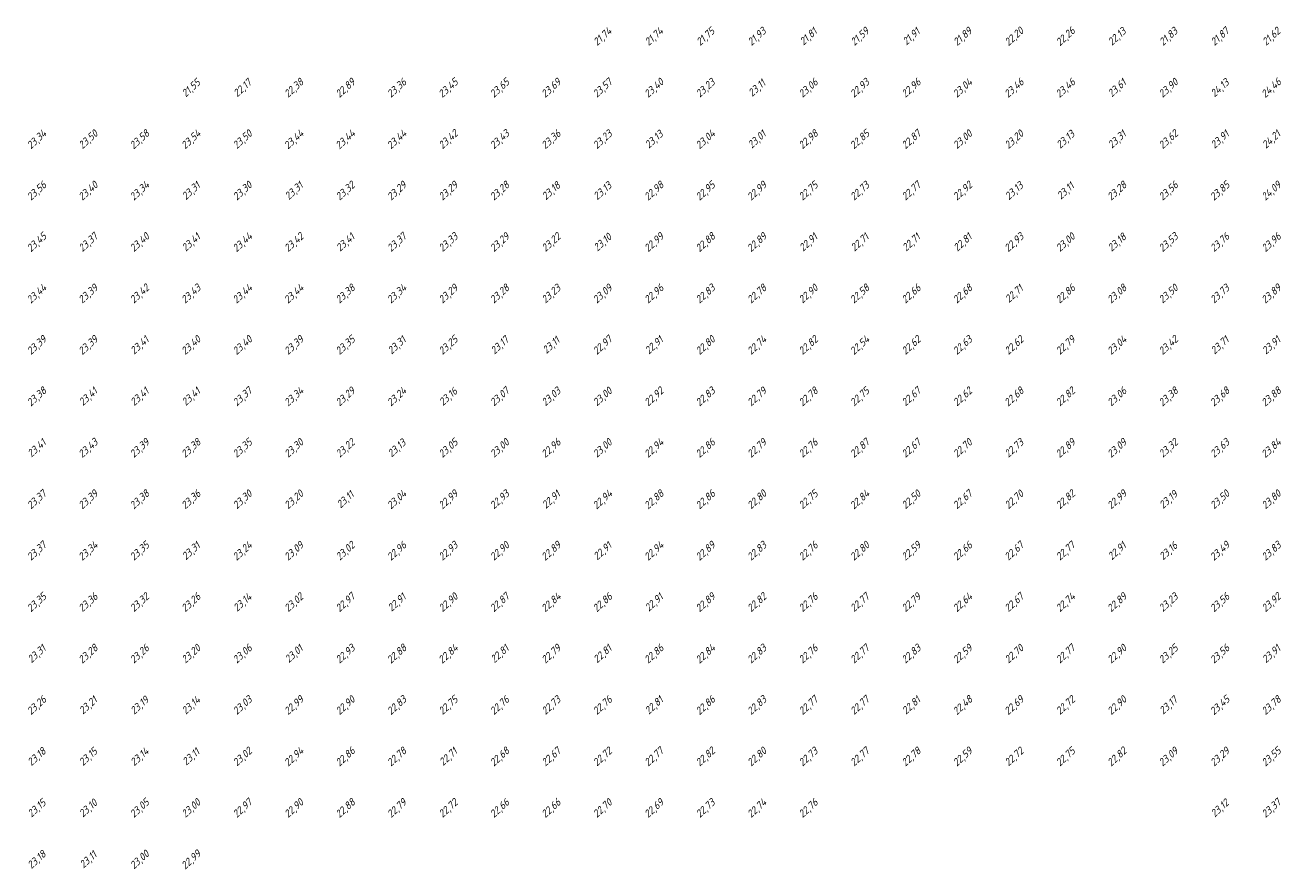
# Model space of a CAD drawing. Extents: x 184522 to 186797, y 346612 to 349107.
# Tile 25 of 27: x 186052 to 186297, y 348902 to 349067. Entities that reach past the tile are written whole.
import ezdxf
from ezdxf.enums import TextEntityAlignment as Align

# ---------------------------------------------------------------- set-up
doc = ezdxf.new("R2010")
doc.units = 0
doc.header["$MEASUREMENT"] = 0
doc.layers.add('ahn_5x5', color=252, linetype='Continuous')
doc.styles.add('ENV-P', font='ISOCP.SHX')

msp = doc.modelspace()

# ---------------------------------------------------------------- texts
at = {"layer": 'ahn_5x5', "style": 'ENV-P', "oblique": 15, "width": 1.035276}
for s, p in [('21,74', (186165, 349063.82)), ('21,74', (186175, 349063.82)), ('21,75', (186185, 349063.82)), ('21,93', (186195, 349063.82)), ('21,81', (186205, 349063.82)), ('21,59', (186215, 349063.82)), ('21,91', (186225, 349063.82)), ('21,89', (186235, 349063.82)), ('22,20', (186245, 349063.82)), ('22,26', (186255, 349063.82)), ('22,13', (186265, 349063.82)), ('21,83', (186275, 349063.82)), ('21,87', (186285, 349063.82)), ('21,62', (186295, 349063.82)), ('21,55', (186085, 349053.82)), ('22,17', (186095, 349053.82)), ('22,38', (186105, 349053.82)), ('22,89', (186115, 349053.82)), ('23,36', (186125, 349053.82)), ('23,45', (186135, 349053.82)), ('23,65', (186145, 349053.82)), ('23,69', (186155, 349053.82)), ('23,57', (186165, 349053.82)), ('23,40', (186175, 349053.82)), ('23,23', (186185, 349053.82)), ('23,11', (186195, 349053.82)), ('23,06', (186205, 349053.82)), ('22,93', (186215, 349053.82)), ('22,96', (186225, 349053.82)), ('23,04', (186235, 349053.82)), ('23,46', (186245, 349053.82)), ('23,46', (186255, 349053.82)), ('23,61', (186265, 349053.82)), ('23,90', (186275, 349053.82)), ('24,13', (186285, 349053.82)), ('24,46', (186295, 349053.82)), ('23,34', (186055, 349043.82)), ('23,50', (186065, 349043.82)), ('23,58', (186075, 349043.82)), ('23,54', (186085, 349043.82)), ('23,50', (186095, 349043.82)), ('23,44', (186105, 349043.82)), ('23,44', (186115, 349043.82)), ('23,44', (186125, 349043.82)), ('23,42', (186135, 349043.82)), ('23,43', (186145, 349043.82)), ('23,36', (186155, 349043.82)), ('23,23', (186165, 349043.82)), ('23,13', (186175, 349043.82)), ('23,04', (186185, 349043.82)), ('23,01', (186195, 349043.82)), ('22,98', (186205, 349043.82)), ('22,85', (186215, 349043.82)), ('22,87', (186225, 349043.82)), ('23,00', (186235, 349043.82)), ('23,20', (186245, 349043.82)), ('23,13', (186255, 349043.82)), ('23,31', (186265, 349043.82)), ('23,62', (186275, 349043.82)), ('23,91', (186285, 349043.82)), ('24,21', (186295, 349043.82)), ('23,56', (186055, 349033.82)), ('23,40', (186065, 349033.82)), ('23,34', (186075, 349033.82)), ('23,31', (186085, 349033.82)), ('23,30', (186095, 349033.82)), ('23,31', (186105, 349033.82)), ('23,32', (186115, 349033.82)), ('23,29', (186125, 349033.82)), ('23,29', (186135, 349033.82)), ('23,28', (186145, 349033.82)), ('23,18', (186155, 349033.82)), ('23,13', (186165, 349033.82)), ('22,98', (186175, 349033.82)), ('22,95', (186185, 349033.82)), ('22,99', (186195, 349033.82)), ('22,75', (186205, 349033.82)), ('22,73', (186215, 349033.82)), ('22,77', (186225, 349033.82)), ('22,92', (186235, 349033.82)), ('23,13', (186245, 349033.82)), ('23,11', (186255, 349033.82)), ('23,28', (186265, 349033.82)), ('23,56', (186275, 349033.82)), ('23,85', (186285, 349033.82)), ('24,09', (186295, 349033.82)), ('23,45', (186055, 349023.82)), ('23,37', (186065, 349023.82)), ('23,40', (186075, 349023.82)), ('23,41', (186085, 349023.82)), ('23,44', (186095, 349023.82)), ('23,42', (186105, 349023.82)), ('23,41', (186115, 349023.82)), ('23,37', (186125, 349023.82)), ('23,33', (186135, 349023.82)), ('23,29', (186145, 349023.82)), ('23,22', (186155, 349023.82)), ('23,10', (186165, 349023.82)), ('22,99', (186175, 349023.82)), ('22,88', (186185, 349023.82)), ('22,89', (186195, 349023.82)), ('22,91', (186205, 349023.82)), ('22,71', (186215, 349023.82)), ('22,71', (186225, 349023.82)), ('22,81', (186235, 349023.82)), ('22,93', (186245, 349023.82)), ('23,00', (186255, 349023.82)), ('23,18', (186265, 349023.82)), ('23,53', (186275, 349023.82)), ('23,76', (186285, 349023.82)), ('23,96', (186295, 349023.82)), ('23,44', (186055, 349013.82)), ('23,39', (186065, 349013.82)), ('23,42', (186075, 349013.82)), ('23,43', (186085, 349013.82)), ('23,44', (186095, 349013.82)), ('23,44', (186105, 349013.82)), ('23,38', (186115, 349013.82)), ('23,34', (186125, 349013.82)), ('23,29', (186135, 349013.82)), ('23,28', (186145, 349013.82)), ('23,23', (186155, 349013.82)), ('23,09', (186165, 349013.82)), ('22,96', (186175, 349013.82)), ('22,83', (186185, 349013.82)), ('22,78', (186195, 349013.82)), ('22,90', (186205, 349013.82)), ('22,58', (186215, 349013.82)), ('22,66', (186225, 349013.82)), ('22,68', (186235, 349013.82)), ('22,71', (186245, 349013.82)), ('22,86', (186255, 349013.82)), ('23,08', (186265, 349013.82)), ('23,50', (186275, 349013.82)), ('23,73', (186285, 349013.82)), ('23,89', (186295, 349013.82)), ('23,35', (186115, 349003.82)), ('23,25', (186135, 349003.82)), ('23,17', (186145, 349003.82)), ('22,97', (186165, 349003.82)), ('23,39', (186055, 349003.82)), ('23,39', (186065, 349003.82)), ('23,41', (186075, 349003.82)), ('23,40', (186085, 349003.82)), ('23,40', (186095, 349003.82)), ('23,39', (186105, 349003.82)), ('23,31', (186125, 349003.82)), ('23,11', (186155, 349003.82)), ('22,91', (186175, 349003.82)), ('22,80', (186185, 349003.82)), ('22,74', (186195, 349003.82)), ('22,82', (186205, 349003.82)), ('22,54', (186215, 349003.82)), ('22,62', (186225, 349003.82)), ('22,63', (186235, 349003.82)), ('22,62', (186245, 349003.82)), ('22,79', (186255, 349003.82)), ('23,04', (186265, 349003.82)), ('23,42', (186275, 349003.82)), ('23,71', (186285, 349003.82)), ('23,91', (186295, 349003.82)), ('23,38', (186055, 348993.82)), ('23,41', (186065, 348993.82)), ('23,41', (186075, 348993.82)), ('23,41', (186085, 348993.82)), ('23,37', (186095, 348993.82)), ('23,34', (186105, 348993.82)), ('23,29', (186115, 348993.82)), ('23,24', (186125, 348993.82)), ('23,16', (186135, 348993.82)), ('23,07', (186145, 348993.82)), ('23,03', (186155, 348993.82)), ('23,00', (186165, 348993.82)), ('22,92', (186175, 348993.82)), ('22,83', (186185, 348993.82)), ('22,79', (186195, 348993.82)), ('22,78', (186205, 348993.82)), ('22,75', (186215, 348993.82)), ('22,67', (186225, 348993.82)), ('22,62', (186235, 348993.82)), ('22,68', (186245, 348993.82)), ('22,82', (186255, 348993.82)), ('23,06', (186265, 348993.82)), ('23,38', (186275, 348993.82)), ('23,68', (186285, 348993.82)), ('23,88', (186295, 348993.82)), ('23,41', (186055, 348983.82)), ('23,43', (186065, 348983.82)), ('23,39', (186075, 348983.82)), ('23,38', (186085, 348983.82)), ('23,35', (186095, 348983.82)), ('23,30', (186105, 348983.82)), ('23,22', (186115, 348983.82)), ('23,13', (186125, 348983.82)), ('23,05', (186135, 348983.82)), ('23,00', (186145, 348983.82)), ('22,96', (186155, 348983.82)), ('23,00', (186165, 348983.82)), ('22,94', (186175, 348983.82)), ('22,86', (186185, 348983.82)), ('22,79', (186195, 348983.82)), ('22,76', (186205, 348983.82)), ('22,87', (186215, 348983.82)), ('22,67', (186225, 348983.82)), ('22,70', (186235, 348983.82)), ('22,73', (186245, 348983.82)), ('22,89', (186255, 348983.82)), ('23,09', (186265, 348983.82)), ('23,32', (186275, 348983.82)), ('23,63', (186285, 348983.82)), ('23,84', (186295, 348983.82)), ('23,37', (186055, 348973.82)), ('23,39', (186065, 348973.82)), ('23,38', (186075, 348973.82)), ('23,36', (186085, 348973.82)), ('23,30', (186095, 348973.82)), ('23,20', (186105, 348973.82)), ('23,11', (186115, 348973.82)), ('23,04', (186125, 348973.82)), ('22,99', (186135, 348973.82)), ('22,93', (186145, 348973.82)), ('22,91', (186155, 348973.82)), ('22,94', (186165, 348973.82)), ('22,88', (186175, 348973.82)), ('22,86', (186185, 348973.82)), ('22,80', (186195, 348973.82)), ('22,75', (186205, 348973.82)), ('22,84', (186215, 348973.82)), ('22,50', (186225, 348973.82)), ('22,67', (186235, 348973.82)), ('22,70', (186245, 348973.82)), ('22,82', (186255, 348973.82)), ('22,99', (186265, 348973.82)), ('23,19', (186275, 348973.82)), ('23,50', (186285, 348973.82)), ('23,80', (186295, 348973.82)), ('23,37', (186055, 348963.82)), ('23,34', (186065, 348963.82)), ('23,35', (186075, 348963.82)), ('23,31', (186085, 348963.82)), ('23,24', (186095, 348963.82)), ('23,09', (186105, 348963.82)), ('23,02', (186115, 348963.82)), ('22,96', (186125, 348963.82)), ('22,93', (186135, 348963.82)), ('22,90', (186145, 348963.82)), ('22,89', (186155, 348963.82)), ('22,91', (186165, 348963.82)), ('22,94', (186175, 348963.82)), ('22,89', (186185, 348963.82)), ('22,83', (186195, 348963.82)), ('22,76', (186205, 348963.82)), ('22,80', (186215, 348963.82)), ('22,59', (186225, 348963.82)), ('22,66', (186235, 348963.82)), ('22,67', (186245, 348963.82)), ('22,77', (186255, 348963.82)), ('22,91', (186265, 348963.82)), ('23,16', (186275, 348963.82)), ('23,49', (186285, 348963.82)), ('23,83', (186295, 348963.82)), ('23,35', (186055, 348953.82)), ('23,36', (186065, 348953.82)), ('23,32', (186075, 348953.82)), ('23,26', (186085, 348953.82)), ('23,14', (186095, 348953.82)), ('23,02', (186105, 348953.82)), ('22,97', (186115, 348953.82)), ('22,91', (186125, 348953.82)), ('22,90', (186135, 348953.82)), ('22,87', (186145, 348953.82)), ('22,84', (186155, 348953.82)), ('22,86', (186165, 348953.82)), ('22,91', (186175, 348953.82)), ('22,89', (186185, 348953.82)), ('22,82', (186195, 348953.82)), ('22,76', (186205, 348953.82)), ('22,77', (186215, 348953.82)), ('22,79', (186225, 348953.82)), ('22,64', (186235, 348953.82)), ('22,67', (186245, 348953.82)), ('22,74', (186255, 348953.82)), ('22,89', (186265, 348953.82)), ('23,23', (186275, 348953.82)), ('23,56', (186285, 348953.82)), ('23,92', (186295, 348953.82)), ('23,31', (186055, 348943.82)), ('23,28', (186065, 348943.82)), ('23,26', (186075, 348943.82)), ('23,20', (186085, 348943.82)), ('23,06', (186095, 348943.82)), ('23,01', (186105, 348943.82)), ('22,93', (186115, 348943.82)), ('22,88', (186125, 348943.82)), ('22,84', (186135, 348943.82)), ('22,81', (186145, 348943.82)), ('22,79', (186155, 348943.82)), ('22,81', (186165, 348943.82)), ('22,86', (186175, 348943.82)), ('22,84', (186185, 348943.82)), ('22,83', (186195, 348943.82)), ('22,76', (186205, 348943.82)), ('22,77', (186215, 348943.82)), ('22,83', (186225, 348943.82)), ('22,59', (186235, 348943.82)), ('22,70', (186245, 348943.82)), ('22,77', (186255, 348943.82)), ('22,90', (186265, 348943.82)), ('23,25', (186275, 348943.82)), ('23,56', (186285, 348943.82)), ('23,91', (186295, 348943.82)), ('23,26', (186055, 348933.82)), ('23,21', (186065, 348933.82)), ('23,19', (186075, 348933.82)), ('23,14', (186085, 348933.82)), ('23,03', (186095, 348933.82)), ('22,99', (186105, 348933.82)), ('22,90', (186115, 348933.82)), ('22,83', (186125, 348933.82)), ('22,75', (186135, 348933.82)), ('22,76', (186145, 348933.82)), ('22,73', (186155, 348933.82)), ('22,76', (186165, 348933.82)), ('22,81', (186175, 348933.82)), ('22,86', (186185, 348933.82)), ('22,83', (186195, 348933.82)), ('22,77', (186205, 348933.82)), ('22,77', (186215, 348933.82)), ('22,81', (186225, 348933.82)), ('22,48', (186235, 348933.82)), ('22,69', (186245, 348933.82)), ('22,72', (186255, 348933.82)), ('22,90', (186265, 348933.82)), ('23,17', (186275, 348933.82)), ('23,45', (186285, 348933.82)), ('23,78', (186295, 348933.82)), ('23,18', (186055, 348923.82)), ('23,15', (186065, 348923.82)), ('23,14', (186075, 348923.82)), ('23,11', (186085, 348923.82)), ('23,02', (186095, 348923.82)), ('22,94', (186105, 348923.82)), ('22,86', (186115, 348923.82)), ('22,78', (186125, 348923.82)), ('22,71', (186135, 348923.82)), ('22,68', (186145, 348923.82)), ('22,67', (186155, 348923.82)), ('22,72', (186165, 348923.82)), ('22,77', (186175, 348923.82)), ('22,82', (186185, 348923.82)), ('22,80', (186195, 348923.82)), ('22,73', (186205, 348923.82)), ('22,77', (186215, 348923.82)), ('22,78', (186225, 348923.82)), ('22,59', (186235, 348923.82)), ('22,72', (186245, 348923.82)), ('22,75', (186255, 348923.82)), ('22,82', (186265, 348923.82)), ('23,09', (186275, 348923.82)), ('23,29', (186285, 348923.82)), ('23,55', (186295, 348923.82)), ('23,15', (186055, 348913.82)), ('23,10', (186065, 348913.82)), ('23,05', (186075, 348913.82)), ('23,00', (186085, 348913.82)), ('22,97', (186095, 348913.82)), ('22,90', (186105, 348913.82)), ('22,88', (186115, 348913.82)), ('22,79', (186125, 348913.82)), ('22,72', (186135, 348913.82)), ('22,66', (186145, 348913.82)), ('22,66', (186155, 348913.82)), ('22,70', (186165, 348913.82)), ('22,69', (186175, 348913.82)), ('22,73', (186185, 348913.82)), ('22,74', (186195, 348913.82)), ('22,76', (186205, 348913.82)), ('23,12', (186285, 348913.82)), ('23,37', (186295, 348913.82)), ('23,18', (186055, 348903.82)), ('23,11', (186065, 348903.82)), ('23,00', (186075, 348903.82)), ('22,99', (186085, 348903.82))]:
    msp.add_text(s, height=1.449, rotation=42.4175, dxfattribs=at).set_placement(p, align=Align.BOTTOM_CENTER)

doc.saveas('drawing.dxf')
